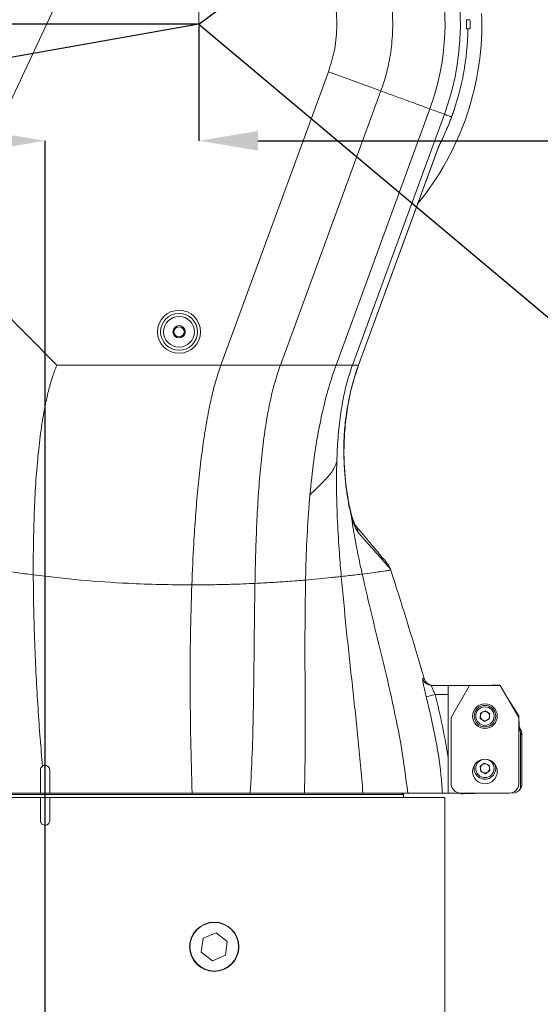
# Model space of a CAD drawing. Header units: millimetres. Extents: x 739 to 2359, y 424 to 1114.
# Tile 28 of 64: x 1786 to 1807, y 920 to 960. Entities that reach past the tile are written whole.
import ezdxf

# ---------------------------------------------------------------- set-up
doc = ezdxf.new("R2010")
doc.units = ezdxf.units.MM
doc.header["$PDSIZE"] = -1
doc.linetypes.add('CENTER2', pattern=[28.575, 19.05, -3.175, 3.175, -3.175])
doc.layers.add('5', color=7, linetype='Continuous', lineweight=35)
doc.styles.add('SLDTEXTSTYLE0', font='TXT', dxfattribs={"width": 0.7})
doc.styles.get("Standard").update_dxf_attribs({"font": 'times.ttf'})
doc.dimstyles.new('ISO-25', dxfattribs={"dimtxt": 3.5, "dimasz": 2.5, "dimexe": 1.25, "dimexo": 0.625, "dimtad": 1, "dimdec": 0, "dimlfac": 8, "dimtxsty": 'Standard', "dimcen": 2.5, "dimadec": 0, "dimazin": 0, "dimtfac": 1, "dimtmove": 0, "dimatfit": 3, "dimfxl": 1, "dimarcsym": 0})
doc.dimstyles.new('SLDDIMSTYLE3', dxfattribs={"dimtxt": 3.5, "dimasz": 2.4, "dimexe": 0, "dimexo": 0.0625, "dimgap": 0.875, "dimtad": 2, "dimlfac": 2, "dimrnd": 1e-09, "dimzin": 12, "dimdsep": 46, "dimtxsty": 'SLDTEXTSTYLE0', "dimsah": 1, "dimcen": 0.09, "dimadec": 0, "dimazin": 3, "dimtfac": 1, "dimtdec": 3, "dimtofl": 0, "dimtmove": 0, "dimatfit": 3, "dimfxl": 1, "dimfrac": 2, "dimtolj": 1, "dimtzin": 12, "dimarcsym": 0})

# ---------------------------------------------------------------- blocks, each defined once
blk = doc.blocks.new('*D98')
at = {"layer": '5', "color": 0, "lineweight": -2}
for p, q in [((1793.267, 959.72), (1793.267, 955.048)), ((1784.617, 955.048), (1782.217, 955.048)), ((1787.017, 900.345), (1787.017, 955.048)), ((1795.667, 955.048), (1815.372, 955.048))]:
    blk.add_line(p, q, dxfattribs=at)
at = {"layer": '5', "color": 0}
for points in [[(1784.617, 954.648), (1784.617, 955.448), (1787.017, 955.048)], [(1795.667, 955.448), (1795.667, 954.648), (1793.267, 955.048)]]:
    blk.add_solid(points, dxfattribs=at)
at = {"layer": 'Defpoints', "color": 0}
for p in [(1793.267, 959.783), (1787.017, 955.048), (1787.017, 900.283)]:
    blk.add_point(p, dxfattribs=at)
at = {"layer": '5', "color": 0, "lineweight": 5, "insert": (1811.452, 960.501), "char_height": 4.5, "attachment_point": 2}
blk.add_mtext('\\A1;50', dxfattribs=at)
blk = doc.blocks.new('*D99')
at = {"layer": '5', "color": 0, "lineweight": -2}
for p, q in [((1793.204, 959.783), (1754.437, 959.783)), ((1754.437, 957.383), (1754.437, 902.183)), ((1773.203, 899.783), (1754.437, 899.783))]:
    blk.add_line(p, q, dxfattribs=at)
at = {"layer": '5', "color": 0}
for points in [[(1754.837, 957.383), (1754.037, 957.383), (1754.437, 959.783)], [(1754.037, 902.183), (1754.837, 902.183), (1754.437, 899.783)]]:
    blk.add_solid(points, dxfattribs=at)
at = {"layer": 'Defpoints', "color": 0}
for p in [(1793.267, 959.783), (1754.437, 899.783), (1773.266, 899.783)]:
    blk.add_point(p, dxfattribs=at)
at = {"layer": '5', "color": 0, "lineweight": 5, "insert": (1748.985, 929.783), "char_height": 4.5, "attachment_point": 2, "rotation": 90}
blk.add_mtext('\\A1;480', dxfattribs=at)
blk = doc.blocks.new('*D100')
at = {"color": 0, "lineweight": -2}
for p, q in [((1793.204, 1027.283), (1754.437, 1027.283)), ((1754.437, 962.183), (1754.437, 1024.883)), ((1793.204, 959.783), (1754.437, 959.783))]:
    blk.add_line(p, q, dxfattribs=at)
at = {"color": 0}
for points in [[(1754.837, 1024.883), (1754.037, 1024.883), (1754.437, 1027.283)], [(1754.037, 962.183), (1754.837, 962.183), (1754.437, 959.783)]]:
    blk.add_solid(points, dxfattribs=at)
at = {"layer": 'Defpoints', "color": 0}
for p in [(1754.437, 1027.283), (1793.267, 1027.283), (1793.267, 959.783)]:
    blk.add_point(p, dxfattribs=at)
at = {"color": 0, "lineweight": 5, "insert": (1750.062, 993.533), "char_height": 3.5, "attachment_point": 2, "rotation": 90, "style": 'SLDTEXTSTYLE0'}
blk.add_mtext('\\A1;540', dxfattribs=at)
blk = doc.blocks.new('*D133')
at = {"layer": '5', "color": 0, "lineweight": -2}
for p, q in [((1929.814, 959.72), (1929.814, 817.783)), ((1787.017, 900.22), (1787.017, 817.783)), ((1927.414, 817.783), (1789.417, 817.783))]:
    blk.add_line(p, q, dxfattribs=at)
at = {"layer": '5', "color": 0}
for points in [[(1789.417, 818.183), (1789.417, 817.383), (1787.017, 817.783)], [(1927.414, 817.383), (1927.414, 818.183), (1929.814, 817.783)]]:
    blk.add_solid(points, dxfattribs=at)
at = {"layer": 'Defpoints', "color": 0}
for p in [(1929.814, 959.783), (1787.017, 900.283), (1787.017, 817.783)]:
    blk.add_point(p, dxfattribs=at)
at = {"layer": '5', "color": 0, "lineweight": 5, "insert": (1858.415, 823.249), "char_height": 4.5, "attachment_point": 2}
blk.add_mtext('\\A1;1142.38', dxfattribs=at)
blk = doc.blocks.new('*D104')
at = {"layer": '5', "color": 0, "lineweight": -2}
for p, q in [((1793.329, 1096.331), (1943.454, 1096.331)), ((1943.454, 1093.931), (1943.454, 902.183)), ((1803.329, 899.783), (1943.454, 899.783))]:
    blk.add_line(p, q, dxfattribs=at)
at = {"layer": '5', "color": 0}
for points in [[(1943.854, 1093.931), (1943.054, 1093.931), (1943.454, 1096.331)], [(1943.054, 902.183), (1943.854, 902.183), (1943.454, 899.783)]]:
    blk.add_solid(points, dxfattribs=at)
at = {"layer": 'Defpoints', "color": 0}
for p in [(1793.267, 1096.331), (1803.267, 899.783), (1943.454, 899.783)]:
    blk.add_point(p, dxfattribs=at)
at = {"layer": '5', "color": 0, "lineweight": 5, "insert": (1937.988, 998.057), "char_height": 4.5, "attachment_point": 2, "rotation": 90}
blk.add_mtext('\\A1;1572.38', dxfattribs=at)
blk = doc.blocks.new('*D135')
at = {"layer": '5', "color": 0, "lineweight": -2}
for p, q in [((1656.719, 959.72), (1656.719, 817.783)), ((1787.017, 900.22), (1787.017, 817.783)), ((1659.119, 817.783), (1784.617, 817.783))]:
    blk.add_line(p, q, dxfattribs=at)
at = {"layer": '5', "color": 0}
for points in [[(1659.119, 818.183), (1659.119, 817.383), (1656.719, 817.783)], [(1784.617, 817.383), (1784.617, 818.183), (1787.017, 817.783)]]:
    blk.add_solid(points, dxfattribs=at)
at = {"layer": 'Defpoints', "color": 0}
for p in [(1656.719, 959.783), (1787.017, 900.283), (1787.017, 817.783)]:
    blk.add_point(p, dxfattribs=at)
at = {"layer": '5', "color": 0, "lineweight": 5, "insert": (1721.868, 823.249), "char_height": 4.5, "attachment_point": 2}
blk.add_mtext('\\A1;1042.38', dxfattribs=at)
blk = doc.blocks.new('*D106')
at = {"color": 0, "lineweight": -2}
for p, q in [((1800.579, 1047.408), (1639.38, 1047.408)), ((1639.38, 1045.008), (1639.38, 902.183)), ((1775.079, 899.783), (1639.38, 899.783))]:
    blk.add_line(p, q, dxfattribs=at)
at = {"color": 0}
for points in [[(1639.78, 1045.008), (1638.98, 1045.008), (1639.38, 1047.408)], [(1638.98, 902.183), (1639.78, 902.183), (1639.38, 899.783)]]:
    blk.add_solid(points, dxfattribs=at)
at = {"layer": 'Defpoints', "color": 0}
for p in [(1800.642, 1047.408), (1639.38, 899.783), (1775.141, 899.783)]:
    blk.add_point(p, dxfattribs=at)
at = {"color": 0, "lineweight": 5, "insert": (1636.755, 973.595), "char_height": 3.5, "attachment_point": 5, "rotation": 90, "style": 'SLDTEXTSTYLE0'}
blk.add_mtext('\\A1;1181', dxfattribs=at)
blk = doc.blocks.new('*D136')
at = {"color": 0, "lineweight": -2}
for start, end in [(95.6132, 128.9573), (149.4719, 184.3868)]:
    blk.add_arc((1793.267, 959.783), 24.508, start, end, dxfattribs=at)
at = {"color": 0}
for points in [[(1790.889, 983.774), (1790.85, 984.573), (1793.267, 984.291)], [(1768.434, 957.858), (1769.228, 957.959), (1769.131, 955.527)]]:
    blk.add_solid(points, dxfattribs=at)
at = {"layer": 'Defpoints', "color": 0}
for p in [(1793.267, 1027.283), (1779.8, 980.259), (1793.267, 959.783), (1793.267, 959.783), (1658.793, 936.072)]:
    blk.add_point(p, dxfattribs=at)
at = {"color": 0, "lineweight": 5, "insert": (1774.493, 975.536), "char_height": 3.5, "attachment_point": 5}
blk.add_mtext('100%%d', dxfattribs=at)
blk = doc.blocks.new('*D138')
at = {"color": 0, "lineweight": -2}
for p, q in [((1837.76, 993.08), (1818.763, 978.863)), ((1793.267, 959.783), (1816.761, 977.365))]:
    blk.add_line(p, q, dxfattribs=at)
at = {"color": 0}
blk.add_solid([(1818.513, 979.197), (1819.012, 978.53), (1816.761, 977.365)], dxfattribs=at)
at = {"layer": 'Defpoints', "color": 0}
for p in [(1816.761, 977.365), (1793.267, 959.783)]:
    blk.add_point(p, dxfattribs=at)
at = {"color": 0, "insert": (1831.507, 991.404), "char_height": 3.5, "attachment_point": 5, "rotation": 36.8097}
blk.add_mtext('R235', dxfattribs=at)
blk = doc.blocks.new('*D173')
at = {"color": 0, "lineweight": -2}
for start, end in [(33.9405, 84.3499), (325.6501, 16.6727)]:
    blk.add_arc((1793.267, 959.783), 24.347, start, end, dxfattribs=at)
at = {"color": 0}
for points in [[(1795.683, 984.412), (1795.644, 983.613), (1793.267, 984.13)], [(1813.049, 946.287), (1813.687, 945.803), (1811.918, 944.133)]]:
    blk.add_solid(points, dxfattribs=at)
at = {"layer": 'Defpoints', "color": 0}
for p in [(1793.267, 1027.283), (1812.76, 974.371), (1793.267, 959.783), (1793.267, 959.783), (1897.868, 872.012)]:
    blk.add_point(p, dxfattribs=at)
at = {"color": 0, "lineweight": 5, "insert": (1815.333, 970.073), "char_height": 3.5, "attachment_point": 5}
blk.add_mtext('130%%d', dxfattribs=at)

msp = doc.modelspace()

# ---------------------------------------------------------------- linework, layer by layer
at = {"linetype": 'CENTER2', "lineweight": 5}
msp.add_line((1793.266652, 959.782999), (1793.266652, 1027.282999), dxfattribs=at)
at = {"color": 7, "linetype": 'Continuous', "lineweight": 5}
for p, q in [((1782.797389, 950.657639), (1788.191528, 962.162507)), ((1804.149202, 959.970499), (1804.202521, 959.970499)), ((1804.202544, 959.970499), (1804.275786, 959.970499)), ((1804.202522, 959.595499), (1804.149193, 959.595499)), ((1804.202544, 959.595499), (1804.149198, 959.595499)), ((1804.275786, 959.595499), (1804.202544, 959.595499)), ((1794.159276, 945.923654), (1798.530135, 957.854768)), ((1800.66272, 957.073514), (1798.530135, 957.854768)), ((1796.578066, 945.923654), (1800.66272, 957.073514)), ((1798.83948, 945.923654), (1802.656549, 956.343092)), ((1799.504952, 945.923654), (1803.243279, 956.128149)), ((1799.753321, 945.923651), (1802.991941, 954.764099)), ((1799.754937, 945.922723), (1803.004229, 954.792302)), ((1782.797389, 950.657639), (1787.491925, 945.923654)), ((1787.491925, 945.923654), (1794.159276, 945.923654)), ((1799.633194, 945.537173), (1799.759542, 945.921643)), ((1799.48948, 939.575689), (1799.441055, 939.896515)), ((1801.052667, 937.635978), (1801.053031, 937.63609)), ((1801.065888, 937.593192), (1801.052667, 937.635978)), ((1801.052667, 937.635978), (1801.065888, 937.593192)), ((1802.726307, 932.907999), (1803.391652, 932.907999)), ((1803.391652, 932.532999), (1803.391652, 932.907999)), ((1804.266652, 932.907999), (1803.391652, 932.907999)), ((1804.266652, 932.907999), (1803.516652, 931.608961)), ((1805.516652, 932.907999), (1804.266652, 932.907999)), ((1804.866784, 932.907999), (1805.466442, 932.931867)), ((1805.481519, 932.907999), (1805.466442, 932.931867)), ((1806.266652, 931.608961), (1805.516652, 932.907999)), ((1802.86835, 932.532999), (1802.50613, 932.441402)), ((1803.391652, 932.532999), (1802.86835, 932.532999)), ((1803.391652, 929.961712), (1803.391652, 932.532999)), ((1806.267514, 931.663686), (1805.890067, 932.261225)), ((1804.910186, 931.87371), (1804.714107, 931.781906)), ((1805.087731, 931.749803), (1804.910186, 931.87371)), ((1803.516652, 931.608961), (1803.516652, 928.907999)), ((1804.714107, 931.781906), (1804.695573, 931.566195)), ((1804.695573, 931.566195), (1804.873117, 931.442287)), ((1804.873117, 931.442287), (1805.069196, 931.534092)), ((1805.069196, 931.534092), (1805.087731, 931.749803)), ((1806.266652, 928.907999), (1806.266652, 931.608961)), ((1806.267514, 931.663686), (1806.285284, 931.217232)), ((1806.266652, 931.249505), (1806.307918, 931.178031)), ((1806.328765, 931.065067), (1806.266652, 931.21754)), ((1806.339474, 930.965531), (1806.328765, 931.065067)), ((1806.339474, 928.717182), (1806.339474, 930.965531)), ((1806.391652, 930.865531), (1806.391652, 928.907999)), ((1786.829152, 929.470499), (1786.829152, 928.532999)), ((1787.204152, 928.532999), (1787.204152, 929.470499)), ((1804.864302, 929.747771), (1804.691979, 929.616699)), ((1804.691979, 929.616699), (1804.719329, 929.401927)), ((1805.063975, 929.66407), (1804.864302, 929.747771)), ((1804.919001, 929.318227), (1805.091324, 929.449298)), ((1805.091324, 929.449298), (1805.063975, 929.66407)), ((1804.719329, 929.401927), (1804.919001, 929.318227)), ((1787.016652, 928.470499), (1772.454152, 928.470499)), ((1786.829152, 928.532999), (1787.204152, 928.532999)), ((1786.829152, 928.345499), (1786.829152, 927.400955)), ((1786.829152, 928.345499), (1787.204152, 928.345499)), ((1801.579152, 928.470499), (1787.016652, 928.470499)), ((1787.204152, 927.400955), (1787.204152, 928.345499)), ((1801.144566, 928.531805), (1801.153973, 928.536452)), ((1801.579152, 928.470499), (1801.516652, 928.532999)), ((1801.579152, 928.345499), (1801.579152, 928.470499)), ((1803.266652, 903.057253), (1803.266652, 928.345499)), ((1803.891652, 928.532999), (1803.391652, 928.532999)), ((1803.891652, 928.532999), (1805.891652, 928.532999)), ((1804.95382, 928.532999), (1804.01673, 928.4957)), ((1793.966072, 922.850011), (1793.437815, 922.630955)), ((1794.419909, 922.502055), (1793.966072, 922.850011)), ((1793.437815, 922.630955), (1793.363395, 922.063943)), ((1794.345488, 921.935043), (1794.419909, 922.502055)), ((1793.363395, 922.063943), (1793.817231, 921.715987)), ((1793.817231, 921.715987), (1794.345488, 921.935043))]:
    msp.add_line(p, q, dxfattribs=at)
at = {"color": 1, "linetype": 'CENTER2'}
for q in [(1658.793466, 936.071748), (1897.868221, 872.011861)]:
    msp.add_line((1793.266652, 959.782999), q, dxfattribs=at)
at = {"color": 8, "linetype": 'Continuous', "lineweight": 5}
msp.add_line((1799.362264, 944.529261), (1799.360249, 944.529676), dxfattribs=at)
at = {"color": 7, "linetype": 'Continuous', "lineweight": 5}
for centre, radius in [((1792.45936, 947.282999), 0.875), ((1792.45936, 947.282999), 0.75), ((1792.45936, 947.282999), 0.625), ((1792.45936, 947.282999), 0.25), ((1792.45936, 947.282999), 0.20625), ((1804.891652, 931.657999), 0.5), ((1804.891652, 931.657999), 0.4375), ((1804.891652, 931.657999), 0.375), ((1804.891652, 929.407999), 0.5), ((1804.891652, 929.532999), 0.375), ((1793.891652, 922.282999), 1), ((1793.891652, 922.282999), 0.9875)]:
    msp.add_circle(centre, radius, dxfattribs=at)
for centre, radius, start, end in [((1793.26664, 959.782985), 10.625013, 339.880227, 154.8800406), ((1793.266653, 959.782974), 10.000018, 339.8802687, 154.8800066), ((1793.266652, 959.782999), 11.5, 320.6762002, 2.2128764), ((1793.26871, 959.782516), 10.935418, 339.8788001, 359.0200819), ((1793.266652, 959.782999), 10.9375, 332.8696444, 342.645126), ((1799.15593, 939.054059), 0.590812, 5.8641638, 39.9275355), ((1800.455856, 937.451679), 0.625, 17.1609806, 40), ((1800.459413, 937.454705), 0.620331, 16.990931, 39.9971279), ((1802.726568, 933.282329), 0.374331, 195.4085583, 269.9600923), ((1802.784022, 933.282734), 0.374736, 195.5526923, 269.984364), ((1802.784728, 933.282999), 0.375, 195.5802176, 269.9999445), ((1804.891652, 931.657999), 0.1875, 55.0890209, 115.0890209), ((1804.891652, 931.657999), 0.1875, 175.0890209, 235.0890209), ((1804.891652, 931.657999), 0.1875, 115.0890209, 175.0890209), ((1804.891652, 931.657999), 0.1875, 235.0890209, 295.0890209), ((1804.891652, 931.657999), 0.1875, 295.0890209, 355.0890209), ((1804.891652, 931.657999), 0.1875, 355.0890209, 55.0890209), ((1806.150469, 931.090568), 0.18011, 351.8604902, 29.0523025), ((1805.766652, 930.865531), 0.625, 0, 30), ((1804.891652, 929.532999), 0.4375, 156.8676052, 337.2571463), ((1804.891652, 929.532999), 0.1875, 127.2571463, 187.2571463), ((1804.891652, 929.532999), 0.1875, 187.2571463, 247.2571463), ((1804.891652, 929.532999), 0.1875, 67.2571463, 127.2571463), ((1804.891652, 929.532999), 0.1875, 7.2571463, 67.2571463), ((1804.891652, 929.532999), 0.1875, 307.2571463, 7.2571463), ((1804.891652, 929.532999), 0.4375, 337.2571463, 23.1323946), ((1804.891652, 929.532999), 0.1875, 247.2571463, 307.2571463), ((1803.891652, 928.907999), 0.375, 180, 270), ((1805.891652, 928.907999), 0.375, 270, 0), ((1806.016652, 928.907999), 0.375, 270, 329.4131196), ((1804.001815, 928.870403), 0.375, 244.1244623, 272.2793549)]:
    msp.add_arc(centre, radius, start, end, dxfattribs=at)
at = {"color": 8, "linetype": 'Continuous', "lineweight": 5}
msp.add_arc((1799.086876, 939.803566), 0.380101, 359.113174, 14.7981712, dxfattribs=at)
at = {"color": 7, "linetype": 'Continuous', "lineweight": 5}
msp.add_ellipse((1805.766652, 930.865531), major_axis=(0.625, 0), ratio=0.4, start_param=0, end_param=0.411516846, dxfattribs=at)
for points, knots in [([(1786.135249, 963.126608), (1786.255069, 963.363462), (1786.494709, 963.837172), (1786.958663, 964.522729), (1787.508893, 965.18134), (1788.15221, 965.794435), (1788.879985, 966.348507), (1789.692758, 966.823899), (1790.580801, 967.207731), (1791.457475, 967.466602), (1792.303883, 967.61418), (1793.107387, 967.672014), (1793.93989, 967.647376), (1794.792211, 967.52738), (1795.652148, 967.306616), (1796.481423, 966.992001), (1797.268285, 966.58499), (1798.004585, 966.094408), (1798.68388, 965.524276), (1799.294578, 964.878426), (1799.830571, 964.167065), (1800.282858, 963.401881), (1800.642959, 962.591433), (1800.910568, 961.748119), (1801.084222, 960.878775), (1801.157123, 959.993597), (1801.131141, 959.104183), (1801.018096, 958.318792), (1800.856982, 957.641781), (1800.727769, 957.26374), (1800.663162, 957.07472)], [0, 0, 0, 0, 0.033091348, 0.066182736, 0.103023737, 0.139982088, 0.176822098, 0.216911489, 0.257154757, 0.297246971, 0.330666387, 0.364172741, 0.397590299, 0.434401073, 0.471330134, 0.508141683, 0.544827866, 0.581629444, 0.618315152, 0.655244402, 0.692292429, 0.729220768, 0.765905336, 0.802706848, 0.839393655, 0.876281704, 0.91328873, 0.950176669, 0.975088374, 1, 1, 1, 1]), ([(1798.530135, 957.854768), (1798.616328, 958.126386), (1798.798138, 958.699319), (1798.894138, 959.616118), (1798.845464, 960.5637), (1798.633047, 961.488215), (1798.272859, 962.365778), (1797.765919, 963.16987), (1797.133019, 963.879175), (1796.389109, 964.468321), (1795.559779, 964.927499), (1794.663513, 965.238367), (1793.756219, 965.392431), (1792.866028, 965.395747), (1792.241329, 965.303059), (1791.602579, 965.147068), (1790.952111, 964.916798), (1790.122036, 964.456526), (1789.382202, 963.86032), (1788.836706, 963.243798), (1788.447544, 962.668395), (1788.276867, 962.331136), (1788.191528, 962.162507)], [0, 0, 0, 0, 0.049891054, 0.10523683, 0.160581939, 0.215695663, 0.270806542, 0.326220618, 0.381635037, 0.436768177, 0.491902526, 0.547147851, 0.602393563, 0.652555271, 0.702719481, 0.712688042, 0.7679008, 0.823111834, 0.878430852, 0.933750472, 0.966875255, 1, 1, 1, 1]), ([(1804.149193, 959.595499), (1804.147812, 959.597576), (1804.145051, 959.601731), (1804.141666, 959.634141), (1804.139221, 959.681854), (1804.137886, 959.741344), (1804.13771, 959.805361), (1804.138699, 959.866835), (1804.140809, 959.918917), (1804.143927, 959.955537), (1804.146939, 959.969383), (1804.148765, 959.970283), (1804.149202, 959.970499)], [0, 0, 0, 0, 0.107627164, 0.215259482, 0.32275837, 0.430067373, 0.537239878, 0.644354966, 0.751497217, 0.858748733, 0.966175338, 1, 1, 1, 1]), ([(1804.275786, 959.970499), (1804.277414, 959.968416), (1804.280669, 959.96425), (1804.285382, 959.931775), (1804.289124, 959.883965), (1804.291326, 959.824396), (1804.291618, 959.760417), (1804.289967, 959.699086), (1804.286652, 959.647118), (1804.282206, 959.610501), (1804.278386, 959.596619), (1804.276289, 959.595715), (1804.275786, 959.595499)], [0, 0, 0, 0, 0.107754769, 0.215553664, 0.323267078, 0.430645, 0.537624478, 0.644388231, 0.751259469, 0.858488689, 0.966100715, 1, 1, 1, 1]), ([(1802.656549, 956.343092), (1802.523265, 956.39192), (1802.256418, 956.489677), (1801.741389, 956.678353), (1801.210547, 956.872823), (1800.845342, 957.006612), (1800.66272, 957.073514)], [0, 0, 0, 0, 0.2496021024, 0.4997243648, 0.7498352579, 1, 1, 1, 1]), ([(1803.243279, 956.128149), (1803.21982, 956.136743), (1803.172939, 956.153917), (1802.919626, 956.246716), (1802.744342, 956.31093), (1802.656549, 956.343092)], [0, 0, 0, 0, 0.333314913, 0.666082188, 1, 1, 1, 1]), ([(1803.032042, 954.856899), (1803.090424, 954.975383), (1803.182681, 955.162618), (1803.298267, 955.422692), (1803.379649, 955.615659), (1803.447589, 955.78423), (1803.502411, 955.927397), (1803.531575, 956.006694), (1803.536709, 956.020654)], [0, 0, 0, 0, 0.396805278, 0.627054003, 0.74437217, 0.861024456, 0.975534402, 1, 1, 1, 1]), ([(1803.53671, 956.020653), (1803.501056, 956.033715), (1803.429744, 956.059839), (1803.305436, 956.105378), (1803.243279, 956.128149)], [0, 0, 0, 0, 0.499976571, 1, 1, 1, 1]), ([(1802.991941, 954.764099), (1802.99222, 954.764797), (1802.999337, 954.782588), (1803.014381, 954.81966), (1803.02593, 954.844012), (1803.032042, 954.856899)], [0, 0, 0, 0, 0.018868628, 0.48077855, 1, 1, 1, 1]), ([(1803.001492, 954.788208), (1803.003154, 954.792874), (1803.008172, 954.806962), (1803.015816, 954.823513), (1803.021555, 954.83557), (1803.023051, 954.838623), (1803.023371, 954.839269), (1803.023391, 954.83931)], [0, 0, 0, 0, 0.254182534, 0.767520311, 0.90855676, 0.994284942, 1, 1, 1, 1]), ([(1787.491925, 945.923654), (1787.432768, 945.769904), (1787.308205, 945.446161), (1787.161749, 944.923457), (1787.004877, 944.241004), (1786.858918, 943.383692), (1786.732718, 942.3468), (1786.639787, 941.234375), (1786.577136, 940.062258), (1786.54229, 938.846317), (1786.534843, 937.95552), (1786.536144, 937.471031), (1786.536332, 937.401253)], [0, 0, 0, 0, 0.05460967, 0.114988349, 0.181119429, 0.290600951, 0.411378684, 0.541946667, 0.680606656, 0.825544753, 0.974873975, 1, 1, 1, 1]), ([(1794.159276, 945.923654), (1794.088105, 945.712591), (1793.936094, 945.261788), (1793.758126, 944.534189), (1793.59461, 943.725981), (1793.451469, 942.840671), (1793.326044, 941.884938), (1793.218343, 940.864751), (1793.127984, 939.786699), (1793.041658, 938.485254), (1793.002718, 937.553099), (1792.979339, 936.993474)], [0, 0, 0, 0, 0.06908504, 0.14755655, 0.235563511, 0.332901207, 0.439154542, 0.553778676, 0.676145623, 0.80557217, 1, 1, 1, 1]), ([(1794.159276, 945.923654), (1794.255536, 945.923652), (1794.43895, 945.92365), (1794.709441, 945.923651), (1794.969563, 945.923652), (1795.226603, 945.923653), (1795.536534, 945.923657), (1795.884972, 945.923637), (1796.25746, 945.923646), (1796.471701, 945.923651), (1796.578066, 945.923654)], [0, 0, 0, 0, 0.107913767, 0.205619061, 0.305196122, 0.404856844, 0.504360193, 0.674188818, 0.838242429, 1, 1, 1, 1]), ([(1796.578066, 945.923654), (1796.491746, 945.664902), (1796.310422, 945.121366), (1796.115455, 944.257339), (1795.952216, 943.325498), (1795.824657, 942.330311), (1795.725777, 941.280513), (1795.652067, 940.18408), (1795.599244, 939.049697), (1795.566125, 938.00206), (1795.552299, 937.335291), (1795.546483, 937.05478)], [0, 0, 0, 0, 0.084395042, 0.177280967, 0.279064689, 0.389492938, 0.507902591, 0.633373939, 0.76482348, 0.901061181, 1, 1, 1, 1]), ([(1796.578066, 945.923654), (1796.699984, 945.92365), (1796.932414, 945.923641), (1797.276328, 945.923656), (1797.610138, 945.923654), (1797.887461, 945.923648), (1798.107589, 945.923656), (1798.270771, 945.923645), (1798.428639, 945.923652), (1798.575871, 945.923652), (1798.71315, 945.923654), (1798.797036, 945.923654), (1798.83948, 945.923654)], [0, 0, 0, 0, 0.147871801, 0.281910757, 0.421691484, 0.562526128, 0.634200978, 0.709372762, 0.781624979, 0.854573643, 0.926418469, 1, 1, 1, 1]), ([(1798.83948, 945.923654), (1798.736547, 945.622776), (1798.526437, 945.008608), (1798.285281, 944.052665), (1798.08524, 943.059419), (1797.907701, 941.917319), (1797.826839, 941.117585), (1797.780105, 940.655387)], [0, 0, 0, 0, 0.171638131, 0.350355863, 0.537202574, 0.732531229, 1, 1, 1, 1]), ([(1798.83948, 945.923654), (1798.876103, 945.923654), (1798.9209, 945.923653), (1798.976462, 945.923655), (1799.007834, 945.923655), (1799.034709, 945.92365), (1799.07747, 945.923657), (1799.1319, 945.92363), (1799.205902, 945.923654), (1799.285918, 945.923654), (1799.367397, 945.923654), (1799.437199, 945.923654), (1799.481457, 945.923654), (1799.49712, 945.923654), (1799.504952, 945.923654)], [0, 0, 0, 0, 0.125072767, 0.152988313, 0.187612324, 0.230750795, 0.243418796, 0.331655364, 0.414504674, 0.500351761, 0.625229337, 0.750191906, 0.875075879, 1, 1, 1, 1]), ([(1799.504952, 945.923654), (1799.420768, 945.668831), (1799.246218, 945.140474), (1799.075965, 944.304331), (1798.953886, 943.415863), (1798.893878, 942.642941), (1798.876186, 942.168967), (1798.870031, 942.004069)], [0, 0, 0, 0, 0.194183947, 0.402626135, 0.627773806, 0.870499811, 1, 1, 1, 1]), ([(1799.360249, 944.529676), (1799.456863, 944.936456), (1799.568636, 945.407063), (1799.730768, 945.862148), (1799.753303, 945.923652), (1799.753304, 945.923654)], [0, 0, 0, 0, 0.864367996, 0.999994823, 1, 1, 1, 1]), ([(1799.367654, 944.528105), (1799.393122, 944.654703), (1799.460489, 944.989578), (1799.592064, 945.45516), (1799.706328, 945.790207), (1799.752031, 945.924216)], [0, 0, 0, 0, 0.26724737, 0.706920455, 1, 1, 1, 1]), ([(1799.504952, 945.923654), (1799.518047, 945.923655), (1799.54606, 945.923657), (1799.590566, 945.923656), (1799.635937, 945.923647), (1799.67909, 945.923653), (1799.718512, 945.923653), (1799.74162, 945.923652), (1799.753319, 945.923651)], [0, 0, 0, 0, 0.152110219, 0.325376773, 0.510995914, 0.668604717, 0.832225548, 1, 1, 1, 1]), ([(1799.441055, 939.896517), (1799.441054, 939.896518), (1799.397649, 940.065883), (1799.322815, 940.417998), (1799.240996, 940.994611), (1799.182462, 941.620141), (1799.149938, 942.301407), (1799.163075, 943.021953), (1799.224102, 943.774195), (1799.314887, 944.277959), (1799.360249, 944.529676)], [0, 0, 0, 0, 0.000001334, 0.147584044, 0.295357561, 0.442640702, 0.585100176, 0.727406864, 0.863792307, 1, 1, 1, 1]), ([(1799.430596, 939.99236), (1799.406869, 940.092991), (1799.357653, 940.301733), (1799.299785, 940.638372), (1799.250059, 940.99245), (1799.2121, 941.350541), (1799.184134, 941.710082), (1799.165302, 942.078595), (1799.160755, 942.460922), (1799.170272, 942.861725), (1799.194521, 943.266745), (1799.233192, 943.673573), (1799.288144, 944.075289), (1799.334113, 944.360404), (1799.366453, 944.508699), (1799.370525, 944.527374)], [0, 0, 0, 0, 0.091812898, 0.190449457, 0.282679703, 0.369767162, 0.453076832, 0.529955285, 0.611547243, 0.690246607, 0.767993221, 0.844088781, 0.918059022, 0.989681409, 1, 1, 1, 1]), ([(1797.780105, 940.655387), (1797.947834, 940.816833), (1798.248339, 941.106084), (1798.601404, 941.482275), (1798.785337, 941.775401), (1798.841632, 941.927392), (1798.870031, 942.004069)], [0, 0, 0, 0, 0.382229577, 0.684807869, 0.840991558, 1, 1, 1, 1]), ([(1798.870031, 942.004069), (1798.863733, 941.60719), (1798.850715, 940.786818), (1798.895965, 939.548547), (1798.965927, 938.390245), (1799.02717, 937.647962), (1799.053117, 937.333477)], [0, 0, 0, 0, 0.248722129, 0.514123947, 0.794147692, 1, 1, 1, 1]), ([(1797.780105, 940.655387), (1797.741328, 940.160075), (1797.662269, 939.150219), (1797.620031, 938.002821), (1797.604224, 937.346239), (1797.600488, 937.191077)], [0, 0, 0, 0, 0.4236774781, 0.8638048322, 1, 1, 1, 1]), ([(1799.454529, 939.900586), (1799.448584, 939.922501), (1799.440095, 939.953788), (1799.432376, 939.986704), (1799.430064, 939.996565)], [0, 0, 0, 0, 0.7004260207, 1, 1, 1, 1]), ([(1799.466931, 939.797683), (1799.458247, 939.8305), (1799.449562, 939.863319), (1799.441056, 939.896511), (1799.441055, 939.896513)], [0, 0, 0, 0, 0.999953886, 1, 1, 1, 1]), ([(1799.625436, 939.414044), (1799.62468, 939.415224), (1799.622858, 939.418068), (1799.603245, 939.455916), (1799.573086, 939.525785), (1799.531875, 939.637754), (1799.490918, 939.764173), (1799.464747, 939.864666), (1799.454576, 939.903723)], [0, 0, 0, 0, 0.100757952, 0.242908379, 0.414245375, 0.617123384, 0.851194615, 1, 1, 1, 1]), ([(1799.74365, 939.114422), (1799.711146, 939.161609), (1799.644889, 939.257793), (1799.548153, 939.511533), (1799.491006, 939.712865), (1799.466931, 939.797683)], [0, 0, 0, 0, 0.357880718, 0.729483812, 1, 1, 1, 1]), ([(1799.48948, 939.575689), (1799.54116, 939.268999), (1799.645962, 938.647057), (1799.792767, 937.937938), (1799.881657, 937.532711), (1799.903234, 937.434349)], [0, 0, 0, 0, 0.424195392, 0.860232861, 1, 1, 1, 1]), ([(1799.608998, 939.433252), (1799.725581, 939.294314), (1799.958805, 939.016369), (1800.269069, 938.646611), (1800.540345, 938.323317), (1800.776394, 938.042004), (1800.879944, 937.918598), (1800.934634, 937.853422)], [0, 0, 0, 0, 0.195215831, 0.390529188, 0.585760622, 0.781218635, 1, 1, 1, 1]), ([(1801.052667, 937.635978), (1800.99849, 937.698908), (1800.895996, 937.817962), (1800.663444, 938.084287), (1800.396304, 938.38731), (1800.090403, 938.730602), (1799.859255, 938.986459), (1799.74365, 939.114422)], [0, 0, 0, 0, 0.218964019, 0.414242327, 0.609741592, 0.804819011, 1, 1, 1, 1]), ([(1780.632038, 938.557641), (1781.15215, 938.424929), (1782.192237, 938.15954), (1783.691037, 937.849651), (1784.913122, 937.635553), (1785.834721, 937.494957), (1786.30256, 937.432474), (1786.536332, 937.401253)], [0, 0, 0, 0, 0.27123866, 0.542406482, 0.769904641, 0.885025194, 1, 1, 1, 1]), ([(1799.903234, 937.434349), (1800.047846, 937.452974), (1800.337293, 937.490252), (1800.668428, 937.535987), (1800.925771, 937.572624), (1801.019265, 937.586348), (1801.065888, 937.593192)], [0, 0, 0, 0, 0.2165404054, 0.4334149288, 0.7174622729, 1, 1, 1, 1]), ([(1802.423008, 933.182259), (1802.20441, 933.919604), (1801.767137, 935.394562), (1801.299666, 936.860227), (1801.065888, 937.593192)], [0, 0, 0, 0, 0.49990985, 1, 1, 1, 1]), ([(1786.536332, 937.401253), (1787.180169, 937.325711), (1788.467767, 937.174638), (1790.189733, 937.06097), (1791.694253, 937.00252), (1792.550753, 936.996491), (1792.979339, 936.993474)], [0, 0, 0, 0, 0.299665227, 0.599294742, 0.799490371, 1, 1, 1, 1]), ([(1786.536332, 937.401253), (1786.5406, 936.935893), (1786.549135, 936.005342), (1786.591648, 934.629724), (1786.650945, 933.285188), (1786.726043, 931.994586), (1786.810948, 930.778222), (1786.877961, 929.999597), (1786.910212, 929.624859)], [0, 0, 0, 0, 0.17629572, 0.352527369, 0.525869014, 0.693472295, 0.85247365, 1, 1, 1, 1]), ([(1792.979339, 936.993474), (1793.255443, 936.994717), (1793.807542, 936.997201), (1794.4995, 937.013921), (1795.080235, 937.033652), (1795.390629, 937.047718), (1795.546483, 937.05478)], [0, 0, 0, 0, 0.295813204, 0.591510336, 0.794889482, 1, 1, 1, 1]), ([(1795.546483, 937.05478), (1795.537349, 936.47079), (1795.51902, 935.298832), (1795.504273, 933.558761), (1795.480305, 931.839769), (1795.441879, 930.172815), (1795.38226, 929.069124), (1795.3533, 928.532999)], [0, 0, 0, 0, 0.205476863, 0.412353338, 0.616473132, 0.813699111, 1, 1, 1, 1]), ([(1795.546483, 937.05478), (1795.77228, 937.06635), (1796.22393, 937.089493), (1796.798835, 937.128021), (1797.267702, 937.163314), (1797.489244, 937.181796), (1797.600488, 937.191077)], [0, 0, 0, 0, 0.308547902, 0.617172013, 0.807768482, 1, 1, 1, 1]), ([(1797.600488, 937.191077), (1797.590434, 936.462369), (1797.570209, 934.996494), (1797.583379, 932.825439), (1797.595514, 930.677213), (1797.570669, 929.239521), (1797.558459, 928.532999)], [0, 0, 0, 0, 0.251327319, 0.505572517, 0.757024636, 1, 1, 1, 1]), ([(1797.600488, 937.191077), (1797.775202, 937.20639), (1798.132148, 937.237677), (1798.574293, 937.281999), (1798.86977, 937.313269), (1798.991866, 937.326726), (1799.053117, 937.333477)], [0, 0, 0, 0, 0.322147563, 0.658160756, 0.828511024, 1, 1, 1, 1]), ([(1799.053117, 937.333477), (1799.162257, 937.345794), (1799.380404, 937.370415), (1799.682931, 937.40676), (1799.823498, 937.424364), (1799.903234, 937.434349)], [0, 0, 0, 0, 0.302298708, 0.604229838, 1, 1, 1, 1]), ([(1799.053117, 937.333477), (1799.119003, 936.626593), (1799.2529, 935.190008), (1799.492335, 933.01865), (1799.732939, 930.804335), (1799.867262, 929.287881), (1799.934128, 928.532999)], [0, 0, 0, 0, 0.243314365, 0.494482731, 0.748356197, 1, 1, 1, 1]), ([(1799.903234, 937.434349), (1800.035349, 936.862495), (1800.303629, 935.70126), (1800.736508, 933.965818), (1801.148224, 932.191904), (1801.516517, 930.387184), (1801.676165, 929.150965), (1801.755971, 928.532999)], [0, 0, 0, 0, 0.192424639, 0.390746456, 0.592779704, 0.796437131, 1, 1, 1, 1]), ([(1792.979339, 936.993474), (1792.958933, 936.311666), (1792.917197, 934.917171), (1792.907746, 932.820119), (1792.928047, 930.679607), (1792.969497, 929.251912), (1792.99037, 928.532999)], [0, 0, 0, 0, 0.237410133, 0.485571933, 0.740960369, 1, 1, 1, 1]), ([(1802.50613, 932.441402), (1802.485282, 932.525929), (1802.443581, 932.695006), (1802.394787, 932.920889), (1802.36464, 933.087864), (1802.356503, 933.17183), (1802.363146, 933.179811), (1802.365692, 933.18287)], [0, 0, 0, 0, 0.221386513, 0.442831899, 0.659416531, 0.869460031, 1, 1, 1, 1]), ([(1802.365692, 933.18287), (1802.380994, 933.18259), (1802.402992, 933.182187), (1802.418336, 933.182242), (1802.423008, 933.182259)], [0, 0, 0, 0, 0.695565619, 1, 1, 1, 1]), ([(1802.726307, 932.907999), (1802.723757, 932.906428), (1802.717101, 932.902329), (1802.725578, 932.859142), (1802.75652, 932.773792), (1802.805985, 932.659496), (1802.847392, 932.57551), (1802.86835, 932.532999)], [0, 0, 0, 0, 0.126362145, 0.329808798, 0.543751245, 0.76906076, 1, 1, 1, 1]), ([(1803.162969, 928.532999), (1803.162969, 928.533001), (1803.148894, 928.78269), (1803.08324, 929.565186), (1802.881182, 930.874652), (1802.631382, 931.918174), (1802.50613, 932.441402)], [0, 0, 0, 0, 0.00000189, 0.189051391, 0.593386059, 1, 1, 1, 1]), ([(1802.86835, 932.532999), (1802.972226, 932.108388), (1803.180233, 931.258126), (1803.321121, 930.394203), (1803.391652, 929.961712)], [0, 0, 0, 0, 0.499387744, 1, 1, 1, 1]), ([(1803.391652, 929.961712), (1803.391652, 929.711697), (1803.391652, 929.235381), (1803.391652, 928.759224), (1803.391652, 928.532999)], [0, 0, 0, 0, 0.52489255, 1, 1, 1, 1]), ([(1786.910212, 929.624859), (1786.893594, 929.610577), (1786.860414, 929.582062), (1786.834001, 929.526479), (1786.830699, 929.488366), (1786.829152, 929.470499)], [0, 0, 0, 0, 0.347702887, 0.694206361, 1, 1, 1, 1]), ([(1787.204152, 929.470499), (1787.201622, 929.493886), (1787.196559, 929.540712), (1787.156778, 929.601599), (1787.099897, 929.643155), (1787.036014, 929.660419), (1786.97591, 929.656388), (1786.934855, 929.640843), (1786.91505, 929.627996), (1786.910212, 929.624859)], [0, 0, 0, 0, 0.184993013, 0.37038622, 0.54263564, 0.693136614, 0.82763265, 0.957900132, 1, 1, 1, 1]), ([(1806.391652, 928.907999), (1806.391651, 928.907638), (1806.391601, 928.856983), (1806.379287, 928.790919), (1806.346781, 928.730716), (1806.339474, 928.717182)], [0, 0, 0, 0, 0.0055307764, 0.7764340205, 1, 1, 1, 1]), ([(1786.829152, 928.345499), (1782.587272, 928.345499), (1778.529325, 928.345499), (1773.124787, 928.345499), (1771.552551, 928.345499), (1770.993881, 928.345499)], [0.2518138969, 0.2518138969, 0.2518138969, 0.2518138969, 0.375, 0.375, 0.4735017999, 0.4735017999, 0.4735017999, 0.4735017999]), ([(1780.56626, 928.532999), (1781.080065, 928.532999), (1782.107675, 928.532999), (1783.687914, 928.532999), (1785.265053, 928.532999), (1786.307783, 928.532999), (1786.829152, 928.532999)], [0, 0, 0, 0, 0.257266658, 0.514533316, 0.757264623, 1, 1, 1, 1]), ([(1787.204152, 928.532999), (1787.698158, 928.532999), (1788.68617, 928.532999), (1790.152999, 928.532999), (1791.597402, 928.532999), (1792.526048, 928.532999), (1792.99037, 928.532999)], [0, 0, 0, 0, 0.250000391, 0.500001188, 0.750001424, 1, 1, 1, 1]), ([(1803.266652, 928.345499), (1803.266652, 928.345499), (1803.258091, 928.345499), (1803.219851, 928.345499), (1803.156494, 928.345499), (1802.627347, 928.345499), (1800.945041, 928.345499), (1795.503978, 928.345499), (1791.446032, 928.345499), (1787.204152, 928.345499)], [0, 0, 0, 0, 0.00625, 0.0125, 0.01875, 0.025, 0.125, 0.125, 0.2481861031, 0.2481861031, 0.2481861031, 0.2481861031]), ([(1797.558459, 928.532999), (1797.845729, 928.532999), (1798.420266, 928.532999), (1799.21482, 928.532999), (1799.694353, 928.532999), (1799.934128, 928.532999)], [0, 0, 0, 0, 0.33332888, 0.666653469, 1, 1, 1, 1]), ([(1799.934128, 928.532999), (1800.165362, 928.532999), (1800.627826, 928.532999), (1801.237235, 928.532999), (1801.583055, 928.532999), (1801.755971, 928.532999)], [0, 0, 0, 0, 0.3333292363, 0.6666534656, 1, 1, 1, 1]), ([(1801.755971, 928.532999), (1801.91371, 928.532999), (1802.229186, 928.532999), (1802.602234, 928.532999), (1802.870212, 928.532999), (1803.054673, 928.532999), (1803.126868, 928.532999), (1803.162965, 928.532999)], [0, 0, 0, 0, 0.225234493, 0.450465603, 0.675711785, 0.837855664, 1, 1, 1, 1]), ([(1803.391652, 928.532999), (1803.354248, 928.532999), (1803.279438, 928.532999), (1803.200754, 928.532999), (1803.169992, 928.532999), (1803.16378, 928.532999), (1803.162969, 928.532999)], [0, 0, 0, 0, 0.317558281, 0.635130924, 0.952346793, 1, 1, 1, 1]), ([(1786.829152, 927.400955), (1786.830061, 927.376763), (1786.835589, 927.353224), (1786.850336, 927.320309), (1786.856239, 927.309934), (1786.86999, 927.290359), (1786.877928, 927.281094), (1786.903798, 927.2562), (1786.924398, 927.242877), (1786.968693, 927.225035), (1786.992832, 927.22036), (1787.040569, 927.220373), (1787.06468, 927.225048), (1787.09794, 927.238467), (1787.108762, 927.244094), (1787.128851, 927.257133), (1787.138197, 927.264553), (1787.155482, 927.281208), (1787.163391, 927.290457), (1787.177108, 927.310008), (1787.183017, 927.320397), (1787.197801, 927.353466), (1787.203243, 927.376763), (1787.204152, 927.400955)], [0, 0, 0, 0, 0.125, 0.125, 0.1875, 0.1875, 0.25, 0.25, 0.375, 0.375, 0.5, 0.5, 0.625, 0.625, 0.6875, 0.6875, 0.75, 0.75, 0.8125, 0.8125, 0.875, 0.875, 1, 1, 1, 1])]:
    msp.add_open_spline(points, degree=3, knots=knots, dxfattribs=at)
at = {"color": 8, "linetype": 'Continuous', "lineweight": 5}
for points, knots in [([(1803.002293, 954.787914), (1803.003017, 954.789582), (1803.004425, 954.792827), (1803.004533, 954.793076), (1803.002832, 954.789155), (1802.998801, 954.779866), (1802.994676, 954.770386), (1802.991941, 954.764099)], [0, 0, 0, 0, 0.16385832, 0.318899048, 0.49232081, 0.66336107, 1, 1, 1, 1]), ([(1799.430614, 939.992366), (1799.430615, 939.992364), (1799.442163, 939.962405), (1799.441609, 939.929458), (1799.441055, 939.896513)], [0, 0, 0, 0, 0.000079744, 1, 1, 1, 1])]:
    msp.add_open_spline(points, degree=3, knots=knots, dxfattribs=at)
at = {"color": 7, "linetype": 'Continuous', "lineweight": 5}
for points in [[(1792.99037, 928.532999), (1793.395998, 928.532999), (1794.207256, 928.532999), (1794.971285, 928.532999), (1795.3533, 928.532999)], [(1795.3533, 928.532999), (1795.737369, 928.532999), (1796.505505, 928.532999), (1797.207475, 928.532999), (1797.558459, 928.532999)]]:
    msp.add_open_spline(points, degree=3, dxfattribs=at)
at = {"layer": '5', "color": 0, "lineweight": 5}
for radius, start, end in [(136.547651, 314.61576188, 195), (29.344931, 320, 114.4406149)]:
    msp.add_arc((1793.266652, 959.782999), radius, start, end, dxfattribs=at)
at = {"layer": '5', "lineweight": 5}
msp.add_point((1793.266652, 959.782999), dxfattribs=at)

# ---------------------------------------------------------------- dimensions: what is measured, and where the dimension line sits
at = {"color": 3, "lineweight": 5}
dim = msp.add_linear_dim(base=(1639.380191, 899.782999), p1=(1800.641652, 1047.407999), p2=(1775.141223, 899.782999), angle=90, text='1181', dimstyle='SLDDIMSTYLE3', dxfattribs=at)
dim.commit()
dim.dimension.update_dxf_attribs({"geometry": '*D106', "text_midpoint": (1639.380191, 973.595499), "dimtype": 160})
for base, line1, line2, picture, middle in [((1779.799529, 980.258765), ((1793.266652, 959.782999), (1658.793466, 936.071748)), ((1793.266652, 959.782999), (1793.266652, 1027.282999)), '*D136', (1774.492773, 975.536153)), ((1812.759983, 974.371024), ((1793.266652, 959.782999), (1793.266652, 1027.282999)), ((1793.266652, 959.782999), (1897.868221, 872.011861)), '*D173', (1815.332975, 970.072694))]:
    dim = msp.add_angular_dim_2l(base=base, line1=line1, line2=line2, dimstyle='ISO-25', override={"dimasz": 2.4, "dimexe": 1, "dimexo": 0, "dimgap": 1.524, "dimtih": 1, "dimtoh": 1, "dimlfac": 2.5, "dimzin": 0, "dimpost": '<>', "dimtdec": 3, "dimtvp": 0.1, "dimtzin": 0}, dxfattribs=at)
    dim.commit()
    dim.dimension.update_dxf_attribs({"geometry": picture, "text_midpoint": middle})
at = {"color": 1, "lineweight": 5}
dim = msp.add_linear_dim(base=(1754.437482, 1027.282999), p1=(1793.266652, 959.782999), p2=(1793.266652, 1027.282999), angle=90, text='540', dimstyle='SLDDIMSTYLE3', dxfattribs=at)
dim.commit()
dim.dimension.update_dxf_attribs({"geometry": '*D100', "text_midpoint": (1754.437482, 993.532999), "dimtype": 160})
at = {"color": 3}
dim = msp.add_radius_dim(center=(1793.266652, 959.782999), mpoint=(1816.761081, 977.365285), dimstyle='ISO-25', dxfattribs=at)
dim.commit()
dim.dimension.update_dxf_attribs({"geometry": '*D138', "text_midpoint": (1832.947773, 989.478754), "dimtype": 164})
at = {"layer": '5', "color": 3, "lineweight": 5}
dim = msp.add_linear_dim(base=(1943.454152, 899.782999), p1=(1793.266652, 1096.33065), p2=(1803.266652, 899.782999), angle=90, text='1572.38', dimstyle='SLDDIMSTYLE3', override={"dimtxt": 4.5, "dimgap": 0.875, "dimtad": 1, "dimdec": 0, "dimlfac": 2, "dimpost": '<>', "dimtxsty": 'Standard', "dimse1": 0, "dimse2": 0, "dimsd1": 0, "dimsd2": 0, "dimtofl": 0, "dimtvp": 0.1, "dimfrac": 0}, dxfattribs=at)
dim.commit()
dim.dimension.update_dxf_attribs({"geometry": '*D104', "text_midpoint": (1943.454152, 998.056824), "dimtype": 160})
at = {"layer": '5', "color": 1, "lineweight": 5}
dim = msp.add_linear_dim(base=(1787.016652, 955.048232), p1=(1793.266652, 959.782999), p2=(1787.016652, 900.282999), text='50', dimstyle='SLDDIMSTYLE3', override={"dimtxt": 4.5, "dimtad": 1, "dimdec": 0, "dimpost": '<>', "dimtxsty": 'Standard', "dimtvp": 0.1, "dimfrac": 0}, dxfattribs=at)
dim.commit()
dim.dimension.update_dxf_attribs({"geometry": '*D98', "text_midpoint": (1811.452299, 955.048232), "dimtype": 160})
at = {"layer": '5', "color": 3, "lineweight": 5}
for p1, text, picture, middle in [((1656.719001, 959.782999), '1042.38', '*D135', (1721.867826, 817.782999)), ((1929.814303, 959.782999), '1142.38', '*D133', (1858.415477, 817.782999))]:
    dim = msp.add_linear_dim(base=(1787.016652, 817.782999), p1=p1, p2=(1787.016652, 900.282999), text=text, dimstyle='SLDDIMSTYLE3', override={"dimtxt": 4.5, "dimtad": 1, "dimdec": 0, "dimpost": '<>', "dimtxsty": 'Standard', "dimtvp": 0.1, "dimfrac": 0}, dxfattribs=at)
    dim.commit()
    dim.dimension.update_dxf_attribs({"geometry": picture, "text_midpoint": middle, "dimtype": 160})
at = {"layer": '5', "color": 1, "lineweight": 5}
dim = msp.add_linear_dim(base=(1754.437482, 899.782999), p1=(1793.266652, 959.782999), p2=(1773.265795, 899.782999), angle=90, text='480', dimstyle='SLDDIMSTYLE3', override={"dimtxt": 4.5, "dimtad": 1, "dimdec": 0, "dimpost": '<>', "dimtxsty": 'Standard', "dimtvp": 0.1, "dimfrac": 0}, dxfattribs=at)
dim.commit()
dim.dimension.update_dxf_attribs({"geometry": '*D99', "text_midpoint": (1754.437482, 929.782999), "dimtype": 160})

doc.saveas('drawing.dxf')
